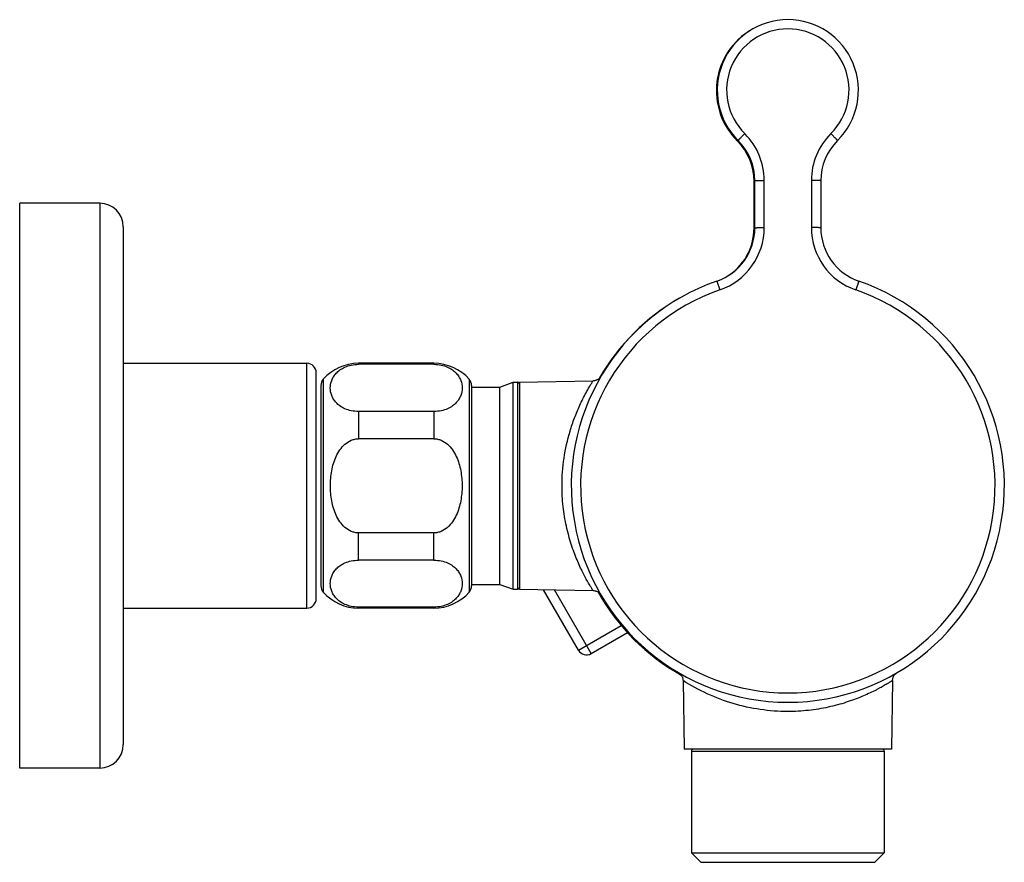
# Model space of a CAD drawing. Header units: millimetres. Extents: x 74 to 583, y 40 to 496.
# Tile 5 of 5: x 478 to 583, y 406 to 496. Entities that reach past the tile are written whole.
import ezdxf

# ---------------------------------------------------------------- set-up
doc = ezdxf.new("R2010")
doc.units = ezdxf.units.MM
doc.header["$LTSCALE"] = 46.255
doc.layers.get('0').update_dxf_attribs({"linetype": 'CONTINUOUS'})

msp = doc.modelspace()

# ---------------------------------------------------------------- linework, layer by layer
at = {"color": 9, "linetype": 'CONTINUOUS'}
for p, q in [((554.14, 482.93), (554.21, 483)), ((555.92, 478.66), (556.01, 478.66)), ((557.01, 473.72), (557.01, 478.73)), ((562.01, 478.73), (562.01, 473.72)), ((486.41, 476.31), (486.41, 416.31)), ((555.92, 473.66), (556.01, 473.66)), ((551.97, 468.04), (552.3, 467.1)), ((567.04, 468.04), (566.72, 467.1)), ((508.41, 433.31), (508.41, 459.31)), ((513.91, 459.31), (513.91, 459.2)), ((521.91, 459.31), (521.91, 459.2)), ((510.16, 457.61), (510.16, 435)), ((525.66, 457.61), (525.66, 435)), ((530.81, 435.31), (530.81, 457.31)), ((513.91, 454.19), (513.91, 451.29)), ((521.91, 454.19), (521.91, 451.29)), ((513.91, 438.4), (513.91, 441.29)), ((521.91, 438.4), (521.91, 441.29)), ((538.62, 428.48), (534.72, 435.24)), ((513.91, 433.31), (513.91, 433.41)), ((521.91, 433.31), (521.91, 433.41)), ((537.26, 428.84), (541.81, 431.47)), ((549.26, 418.11), (569.76, 418.11))]:
    msp.add_line(p, q, dxfattribs=at)
at = {"color": 7, "linetype": 'CONTINUOUS'}
for p, q in [((555.92, 473.66), (555.92, 478.66)), ((556.01, 473.71), (556.01, 478.71)), ((563.01, 478.71), (563.01, 473.71)), ((477.91, 416.31), (477.91, 476.31)), ((486.41, 476.31), (477.91, 476.31)), ((488.91, 473.81), (488.91, 418.81)), ((488.91, 459.31), (508.41, 459.31)), ((521.91, 459.31), (513.91, 459.31)), ((521.91, 459.2), (513.91, 459.2)), ((509.41, 434.31), (509.41, 458.31)), ((528.91, 456.78), (530.34, 457.31)), ((530.34, 435.31), (530.34, 457.31)), ((530.34, 457.31), (530.81, 457.31)), ((531.01, 457.31), (538.82, 457.44)), ((531.01, 457.31), (531.01, 435.31)), ((509.91, 456.95), (509.91, 435.66)), ((525.91, 456.95), (525.91, 435.66)), ((525.91, 456.78), (528.91, 456.78)), ((528.91, 435.83), (528.91, 456.78)), ((521.91, 454.19), (513.91, 454.19)), ((521.91, 451.29), (513.91, 451.29)), ((521.91, 441.29), (513.91, 441.29)), ((521.91, 438.4), (513.91, 438.4)), ((525.91, 435.83), (528.91, 435.83)), ((528.91, 435.83), (530.34, 435.31)), ((530.34, 435.31), (530.81, 435.31)), ((531.01, 435.31), (538.82, 435.17)), ((537.26, 428.84), (533.55, 435.26)), ((488.91, 433.31), (508.41, 433.31)), ((521.91, 433.41), (513.91, 433.41)), ((521.91, 433.31), (513.91, 433.31)), ((538.62, 428.48), (542.48, 430.7)), ((548.38, 425.61), (548.51, 418.31)), ((570.63, 425.61), (570.51, 418.31)), ((570.51, 418.31), (548.51, 418.31)), ((549.26, 418.11), (549.26, 407.31)), ((569.76, 418.11), (569.76, 407.31)), ((486.41, 416.31), (477.91, 416.31)), ((549.26, 407.31), (569.76, 407.31)), ((549.26, 407.31), (550.26, 406.31)), ((569.76, 407.31), (568.76, 406.31)), ((550.26, 406.31), (568.76, 406.31))]:
    msp.add_line(p, q, dxfattribs=at)
for points in [[(539.61, 457.86), (539.58, 457.82), (539.55, 457.78), (539.51, 457.74), (539.47, 457.7), (539.43, 457.66), (539.38, 457.63), (539.33, 457.59), (539.28, 457.56), (539.22, 457.54), (539.16, 457.51), (539.1, 457.49), (539.04, 457.47), (538.97, 457.46), (538.9, 457.45), (538.83, 457.44), (538.82, 457.44)], [(539.66, 457.94), (539.64, 457.9), (539.61, 457.86)], [(538.82, 435.17), (538.84, 435.17), (538.91, 435.16), (538.99, 435.15), (539.06, 435.14), (539.13, 435.12), (539.19, 435.09), (539.26, 435.06), (539.32, 435.03), (539.38, 434.99), (539.43, 434.95), (539.48, 434.91), (539.53, 434.86), (539.57, 434.81)], [(539.57, 434.81), (539.6, 434.77), (539.64, 434.72), (539.66, 434.68)], [(547.88, 426.46), (547.93, 426.43), (547.97, 426.41), (548.01, 426.37), (548.05, 426.34), (548.09, 426.3), (548.12, 426.26), (548.16, 426.22), (548.2, 426.17), (548.23, 426.12), (548.26, 426.07), (548.29, 426.02), (548.31, 425.96), (548.33, 425.9), (548.35, 425.83), (548.36, 425.77), (548.37, 425.7), (548.38, 425.63), (548.38, 425.61)], [(570.63, 425.61), (570.63, 425.63), (570.64, 425.7), (570.65, 425.77), (570.66, 425.83), (570.68, 425.9), (570.7, 425.96), (570.73, 426.02), (570.75, 426.07), (570.78, 426.12), (570.82, 426.17), (570.85, 426.22), (570.89, 426.26), (570.93, 426.3), (570.97, 426.34), (571.01, 426.37), (571.05, 426.41), (571.09, 426.43), (571.13, 426.46)]]:
    msp.add_lwpolyline(points, dxfattribs=at)
for centre, radius, start, end in [((559.51, 488.31), 7.5, 314.7249, 225.2751), ((559.42, 488.26), 7.5, 119.9988, 225.2751), ((549.92, 478.66), 6, 0, 45.2751), ((550.01, 478.71), 6, 0, 45.2751), ((569.01, 478.71), 6, 134.7249, 180), ((486.41, 473.81), 2.5, 0, 90), ((550.01, 473.71), 6, 289.1223, 360), ((549.92, 473.66), 6, 300.4094, 0), ((569.01, 473.71), 6, 180, 250.8777), ((559.51, 446.31), 23, 109.1223, 70.8777), ((559.42, 446.26), 23, 119.7736, 150.1489), ((508.41, 458.31), 1, 0, 90), ((513.91, 454.31), 5, 90, 138.5904), ((521.91, 454.31), 5, 41.4096, 90), ((510.91, 456.95), 1, 138.5904, 180), ((524.91, 456.95), 1, 0, 41.4096), ((530.81, 457.11), 0.2, 6.4286, 90), ((510.91, 435.66), 1, 180, 221.4096), ((524.91, 435.66), 1, 318.5904, 360), ((530.81, 435.51), 0.2, 270, 353.5714), ((508.41, 434.31), 1, 270, 360), ((513.91, 438.31), 5, 221.4096, 270), ((521.91, 438.31), 5, 270, 318.5904), ((559.42, 446.26), 23, 209.3183, 240.7436), ((538.12, 429.34), 1, 210, 300), ((486.41, 418.81), 2.5, 270, 360), ((549.46, 418.11), 0.2, 90, 180), ((569.56, 418.11), 0.2, 0, 90)]:
    msp.add_arc(centre, radius, start, end, dxfattribs=at)
at = {"color": 9, "linetype": 'CONTINUOUS'}
for centre, radius, start, end in [((559.51, 488.33), 6.5, 314.7251, 225.2749), ((550, 478.73), 7, 0.0001, 45.275), ((569.01, 478.73), 7, 134.725, 179.9999), ((550, 473.72), 7, 289.1226, 359.9998), ((569.01, 473.72), 7, 180.0002, 250.8774), ((559.51, 446.31), 22.01, 109.1223, 70.8777)]:
    msp.add_arc(centre, radius, start, end, dxfattribs=at)
for points, knots in [([(554.23, 482.98), (554.23, 482.98), (554.23, 482.98), (554.23, 482.98), (554.24, 482.99), (554.24, 483), (554.26, 483.01), (554.28, 483.04), (554.31, 483.07), (554.35, 483.11), (554.39, 483.15), (554.45, 483.22), (554.54, 483.31), (554.66, 483.44), (554.79, 483.57), (554.88, 483.66), (554.93, 483.71)], [0, 0, 0, 0, 0.001408, 0.005099, 0.011165, 0.01961, 0.043556, 0.076725, 0.118797, 0.169363, 0.227931, 0.293931, 0.445575, 0.618388, 0.805623, 1, 1, 1, 1]), ([(564.78, 482.98), (564.79, 482.98), (564.78, 482.98), (564.78, 482.98), (564.78, 482.99), (564.77, 483), (564.75, 483.01), (564.73, 483.04), (564.7, 483.07), (564.67, 483.11), (564.63, 483.15), (564.56, 483.22), (564.47, 483.31), (564.35, 483.44), (564.22, 483.57), (564.13, 483.66), (564.08, 483.71)], [0, 0, 0, 0, 0.001408, 0.005099, 0.011165, 0.01961, 0.043556, 0.076725, 0.118797, 0.169363, 0.227931, 0.293931, 0.445575, 0.618388, 0.805623, 1, 1, 1, 1]), ([(556.01, 478.71), (556.01, 478.72), (556.01, 478.72), (556.01, 478.72), (556.02, 478.72), (556.03, 478.72), (556.05, 478.72), (556.09, 478.72), (556.13, 478.72), (556.18, 478.72), (556.24, 478.73), (556.33, 478.73), (556.46, 478.73), (556.63, 478.73), (556.81, 478.73), (556.94, 478.73), (557.01, 478.73)], [0, 0, 0, 0, 0.001443, 0.005137, 0.01119, 0.019611, 0.043484, 0.076549, 0.118496, 0.168922, 0.227348, 0.293211, 0.444653, 0.617445, 0.804952, 1, 1, 1, 1]), ([(563.01, 478.71), (563.01, 478.72), (563, 478.72), (563, 478.72), (563, 478.72), (562.98, 478.72), (562.96, 478.72), (562.93, 478.72), (562.89, 478.72), (562.84, 478.72), (562.78, 478.73), (562.69, 478.73), (562.56, 478.73), (562.39, 478.73), (562.2, 478.73), (562.07, 478.73), (562.01, 478.73)], [0, 0, 0, 0, 0.001443, 0.005137, 0.01119, 0.019611, 0.043484, 0.076549, 0.118496, 0.168922, 0.227348, 0.293211, 0.444653, 0.617445, 0.804952, 1, 1, 1, 1]), ([(556.01, 473.71), (556.01, 473.71), (556.01, 473.71), (556.01, 473.71), (556.02, 473.71), (556.03, 473.71), (556.05, 473.71), (556.09, 473.71), (556.13, 473.71), (556.18, 473.71), (556.24, 473.72), (556.33, 473.72), (556.46, 473.72), (556.63, 473.72), (556.81, 473.72), (556.94, 473.72), (557.01, 473.72)], [0, 0, 0, 0, 0.001379, 0.005049, 0.011089, 0.019501, 0.043363, 0.076424, 0.118371, 0.1688, 0.227231, 0.293102, 0.444565, 0.617384, 0.80492, 1, 1, 1, 1]), ([(563.01, 473.71), (563.01, 473.71), (563, 473.71), (563, 473.71), (563, 473.71), (562.98, 473.71), (562.96, 473.71), (562.93, 473.71), (562.89, 473.71), (562.84, 473.71), (562.78, 473.72), (562.69, 473.72), (562.56, 473.72), (562.39, 473.72), (562.2, 473.72), (562.07, 473.72), (562.01, 473.72)], [0, 0, 0, 0, 0.001379, 0.005049, 0.011089, 0.019501, 0.043363, 0.076424, 0.118371, 0.1688, 0.227231, 0.293102, 0.444565, 0.617384, 0.80492, 1, 1, 1, 1]), ([(535.52, 446.31), (535.52, 447.29), (535.67, 449.25), (536.2, 451.65), (536.83, 453.51), (537.3, 454.64), (537.72, 455.53), (538.07, 456.18), (538.37, 456.71), (538.59, 457.08), (538.72, 457.29), (538.79, 457.39), (538.82, 457.44)], [0, 0, 0, 0, 0.249909, 0.499822, 0.624858, 0.749894, 0.812421, 0.874947, 0.937473, 0.968736, 0.984368, 1, 1, 1, 1]), ([(538.82, 435.17), (538.82, 435.17), (538.82, 435.17), (538.82, 435.17), (538.81, 435.18), (538.81, 435.18), (538.8, 435.19), (538.8, 435.21), (538.78, 435.23), (538.76, 435.26), (538.74, 435.3), (538.71, 435.34), (538.66, 435.42), (538.6, 435.53), (538.51, 435.68), (538.4, 435.85), (538.29, 436.05), (538.16, 436.27), (537.97, 436.62), (537.72, 437.1), (537.41, 437.73), (537.1, 438.45), (536.79, 439.24), (536.49, 440.1), (536.22, 441.03), (535.89, 442.36), (535.6, 444.12), (535.52, 445.57), (535.52, 446.31)], [0, 0, 0, 0, 0.00009, 0.000356, 0.000799, 0.001419, 0.002214, 0.003186, 0.005656, 0.008822, 0.012679, 0.017219, 0.02243, 0.034813, 0.049724, 0.06706, 0.086705, 0.108541, 0.132447, 0.186021, 0.246589, 0.313415, 0.385854, 0.463325, 0.545279, 0.631148, 0.812015, 1, 1, 1, 1]), ([(559.51, 422.32), (558.53, 422.32), (556.57, 422.47), (553.69, 423.1), (550.93, 424.14), (549.2, 425.09), (548.38, 425.61)], [0, 0, 0, 0, 0.249995, 0.499993, 0.749995, 1, 1, 1, 1]), ([(570.63, 425.61), (570.63, 425.61), (570.63, 425.61), (570.63, 425.61), (570.63, 425.61), (570.62, 425.6), (570.61, 425.6), (570.6, 425.59), (570.58, 425.58), (570.54, 425.56), (570.51, 425.53), (570.46, 425.5), (570.39, 425.46), (570.28, 425.39), (570.13, 425.3), (569.95, 425.2), (569.75, 425.08), (569.53, 424.95), (569.29, 424.82), (569.02, 424.68), (568.62, 424.47), (568.07, 424.21), (567.35, 423.89), (566.56, 423.58), (565.7, 423.29), (564.78, 423.01), (563.45, 422.69), (561.69, 422.4), (560.24, 422.32), (559.51, 422.32)], [0, 0, 0, 0, 0.000089, 0.000356, 0.0008, 0.001421, 0.002218, 0.003193, 0.00567, 0.008845, 0.012707, 0.017247, 0.022454, 0.034832, 0.049747, 0.067088, 0.086735, 0.108568, 0.132472, 0.158334, 0.186045, 0.246611, 0.313434, 0.385871, 0.46334, 0.545292, 0.631159, 0.812021, 1, 1, 1, 1])]:
    msp.add_open_spline(points, degree=3, knots=knots, dxfattribs=at)
at = {"color": 7, "linetype": 'CONTINUOUS'}
for points, knots in [([(513.91, 454.19), (513.65, 454.19), (513.15, 454.24), (512.48, 454.45), (511.94, 454.75), (511.53, 455.11), (511.24, 455.49), (510.98, 456), (510.86, 456.69), (510.98, 457.38), (511.24, 457.9), (511.53, 458.28), (511.94, 458.63), (512.48, 458.94), (513.15, 459.15), (513.65, 459.2), (513.91, 459.2)], [0, 0, 0, 0, 0.090237, 0.171539, 0.241627, 0.302423, 0.35664, 0.406596, 0.5, 0.593404, 0.64336, 0.697577, 0.758373, 0.828461, 0.909763, 1, 1, 1, 1]), ([(521.91, 459.2), (522.17, 459.2), (522.67, 459.15), (523.34, 458.94), (523.88, 458.63), (524.28, 458.28), (524.58, 457.9), (524.83, 457.38), (524.96, 456.69), (524.83, 456), (524.58, 455.49), (524.28, 455.11), (523.88, 454.75), (523.34, 454.45), (522.67, 454.24), (522.17, 454.19), (521.91, 454.19)], [0, 0, 0, 0, 0.090237, 0.171539, 0.241627, 0.302423, 0.35664, 0.406596, 0.5, 0.593404, 0.64336, 0.697577, 0.758373, 0.828461, 0.909762, 1, 1, 1, 1]), ([(510.91, 446.29), (510.91, 446.56), (510.93, 447.09), (511.04, 447.89), (511.23, 448.67), (511.51, 449.42), (511.9, 450.12), (512.43, 450.73), (513, 451.1), (513.51, 451.27), (513.77, 451.29), (513.91, 451.29)], [0, 0, 0, 0, 0.125119, 0.250231, 0.375332, 0.500408, 0.625428, 0.750329, 0.874993, 0.937502, 1, 1, 1, 1]), ([(521.91, 451.29), (522.04, 451.29), (522.31, 451.27), (522.82, 451.1), (523.38, 450.73), (523.91, 450.12), (524.3, 449.42), (524.59, 448.67), (524.77, 447.89), (524.88, 447.09), (524.91, 446.56), (524.91, 446.29)], [0, 0, 0, 0, 0.062498, 0.125007, 0.249671, 0.374572, 0.499592, 0.624668, 0.749769, 0.874881, 1, 1, 1, 1]), ([(513.91, 441.29), (513.77, 441.29), (513.51, 441.32), (513, 441.48), (512.43, 441.86), (511.9, 442.47), (511.51, 443.17), (511.23, 443.92), (511.04, 444.7), (510.93, 445.49), (510.91, 446.03), (510.91, 446.29)], [0, 0, 0, 0, 0.062498, 0.125007, 0.249671, 0.374572, 0.499592, 0.624668, 0.749769, 0.874881, 1, 1, 1, 1]), ([(524.91, 446.29), (524.91, 446.03), (524.88, 445.49), (524.77, 444.7), (524.59, 443.92), (524.3, 443.17), (523.91, 442.47), (523.38, 441.86), (522.82, 441.48), (522.31, 441.32), (522.04, 441.29), (521.91, 441.29)], [0, 0, 0, 0, 0.125119, 0.250231, 0.375332, 0.500408, 0.625428, 0.750329, 0.874993, 0.937502, 1, 1, 1, 1]), ([(513.91, 433.41), (513.65, 433.41), (513.15, 433.46), (512.48, 433.67), (511.94, 433.97), (511.53, 434.33), (511.24, 434.71), (510.98, 435.22), (510.86, 435.91), (510.98, 436.59), (511.24, 437.11), (511.53, 437.49), (511.94, 437.84), (512.48, 438.14), (513.15, 438.35), (513.65, 438.4), (513.91, 438.4)], [0, 0, 0, 0, 0.090382, 0.171789, 0.241928, 0.302723, 0.356899, 0.406785, 0.5, 0.593215, 0.643101, 0.697277, 0.758072, 0.828211, 0.909618, 1, 1, 1, 1]), ([(521.91, 438.4), (522.17, 438.4), (522.67, 438.35), (523.34, 438.14), (523.88, 437.84), (524.28, 437.49), (524.58, 437.11), (524.83, 436.59), (524.96, 435.91), (524.83, 435.22), (524.58, 434.71), (524.28, 434.33), (523.88, 433.97), (523.34, 433.67), (522.67, 433.46), (522.17, 433.41), (521.91, 433.41)], [0, 0, 0, 0, 0.090382, 0.171789, 0.241928, 0.302723, 0.356899, 0.406785, 0.5, 0.593215, 0.643101, 0.697277, 0.758072, 0.828211, 0.909618, 1, 1, 1, 1])]:
    msp.add_open_spline(points, degree=3, knots=knots, dxfattribs=at)

doc.saveas('drawing.dxf')
